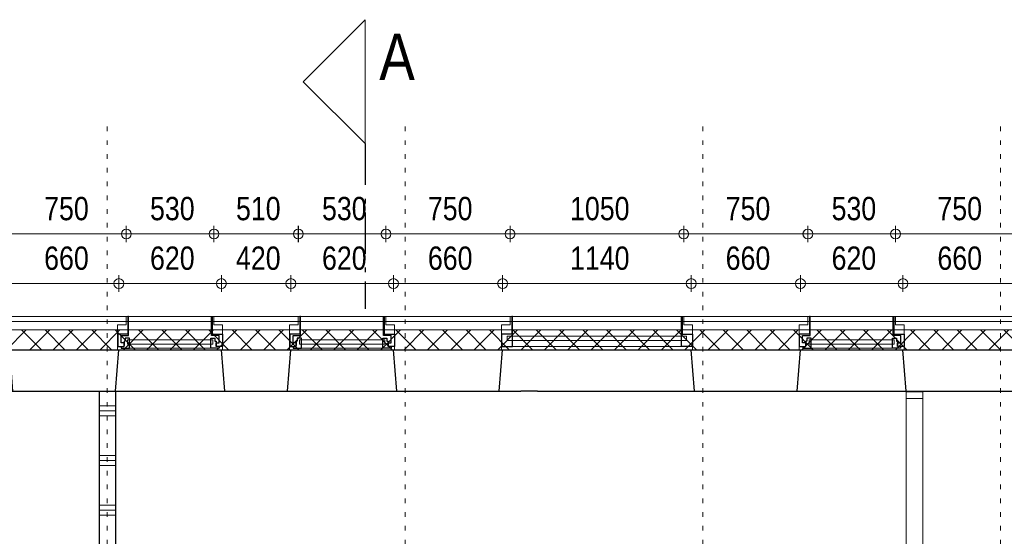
# Model space of a CAD drawing. Header units: millimetres. Extents: x 18442 to 242186, y -49554 to 63508.
# Tile 173 of 175: x 221506 to 227459, y 33523 to 36648. Entities that reach past the tile are written whole.
import ezdxf

# ---------------------------------------------------------------- set-up
doc = ezdxf.new("R2010")
doc.units = ezdxf.units.MM
doc.header["$LTSCALE"] = 400
doc.header["$PDMODE"] = 1
doc.header["$PDSIZE"] = 15
for name, pattern in [('STYLE_01', [0.416641, 0.208282, -0.208359]), ('STYLE_05', [0.208282, 0.069427, -0.138855]), ('STYLE_06', [1.041641, 0.625, -0.208282, 0.069427, -0.138931])]:
    doc.linetypes.add(name, pattern=pattern)
for name, color, linetype, lineweight in [('1800_GRID', 9, 'STYLE_01', 9), ('Binnenkozijnen', 140, 'Continuous', 15), ('Buitenkozijnen', 140, 'Continuous', 15), ('Dimension-Buitengevel', 92, 'Continuous', 25), ('Interieur-scheidingswand-horizontaal', 5, 'Continuous', 25), ('Interieur-systeemwand glas', 5, 'Continuous', 15), ('mat-beton (ihwg)', 5, 'Continuous', 25), ('mat-isolatie', 140, 'Continuous', 15), ('mat-multiplex-hor', 140, 'Continuous', 15), ('mat-scheidingswand-vertikaal', 5, 'Continuous', 25), ('None', 7, 'Continuous', 9)]:
    doc.layers.add(name, color=color, linetype=linetype, lineweight=lineweight)
doc.styles.add('Abadi MT Condensed Light', font='txt', dxfattribs={"height": 176.388889})
doc.styles.add('Arial Narrow', font='ARIALN.TTF', dxfattribs={"height": 211.666667})

# ---------------------------------------------------------------- blocks, each defined once
blk = doc.blocks.new('*X777')
at = {"layer": 'None', "lineweight": 5}
for p, q in [((42031.4, 40900), (42151.4, 41020)), ((42172.8, 40900), (42292.8, 41020)), ((42314.2, 40900), (42434.2, 41020)), ((42455.6, 40900), (42575.6, 41020)), ((42597.1, 40900), (42717.1, 41020)), ((42738.5, 40900), (42858.5, 41020)), ((42879.9, 40900), (42999.9, 41020)), ((43021.3, 40900), (43141.3, 41020)), ((43162.7, 40900), (43282.7, 41020)), ((43304.2, 40900), (43424.2, 41020)), ((43445.6, 40900), (43565.6, 41020)), ((43587, 40900), (43707, 41020)), ((43728.4, 40900), (43848.4, 41020)), ((43869.8, 40900), (43989.8, 41020)), ((44011.3, 40900), (44131.3, 41020)), ((44152.7, 40900), (44272.7, 41020)), ((44294.1, 40900), (44414.1, 41020)), ((44435.5, 40900), (44555.5, 41020)), ((44577, 40900), (44697, 41020)), ((44718.4, 40900), (44838.4, 41020)), ((44859.8, 40900), (44979.8, 41020)), ((45001.2, 40900), (45121.2, 41020)), ((45142.6, 40900), (45262.6, 41020)), ((45284.1, 40900), (45404.1, 41020)), ((45425.5, 40900), (45545.5, 41020)), ((45566.9, 40900), (45686.9, 41020)), ((45708.3, 40900), (45828.3, 41020)), ((45849.7, 40900), (45969.7, 41020)), ((45991.2, 40900), (46111.2, 41020)), ((46132.6, 40900), (46252.6, 41020)), ((46274, 40900), (46394, 41020)), ((46415.4, 40900), (46535.4, 41020)), ((46556.9, 40900), (46676.9, 41020)), ((46698.3, 40900), (46818.3, 41020)), ((46839.7, 40900), (46959.7, 41020)), ((46981.1, 40900), (47101.1, 41020)), ((47122.5, 40900), (47242.5, 41020)), ((47264, 40900), (47384, 41020)), ((47405.4, 40900), (47525.4, 41020)), ((47546.8, 40900), (47666.8, 41020)), ((47688.2, 40900), (47808.2, 41020)), ((47829.6, 40900), (47949.6, 41020)), ((47971.1, 40900), (48091.1, 41020))]:
    blk.add_line(p, q, dxfattribs=at)
at = {"layer": 'None', "lineweight": 13}
for p, q in [((42123.1, 41020), (42243.1, 40900)), ((42264.5, 41020), (42384.5, 40900)), ((42405.9, 41020), (42525.9, 40900)), ((42547.3, 41020), (42667.3, 40900)), ((42688.7, 41020), (42808.7, 40900)), ((42830.1, 41020), (42950.1, 40900)), ((42971.5, 41020), (43091.5, 40900)), ((43112.9, 41020), (43232.9, 40900)), ((43254.3, 41020), (43374.3, 40900)), ((43395.7, 41020), (43515.7, 40900)), ((43537.1, 41020), (43657.1, 40900)), ((43678.5, 41020), (43798.5, 40900)), ((43819.9, 41020), (43939.9, 40900)), ((43961.3, 41020), (44081.3, 40900)), ((44102.7, 41020), (44222.7, 40900)), ((44244.1, 41020), (44364.1, 40900)), ((44385.5, 41020), (44505.5, 40900)), ((44526.9, 41020), (44646.9, 40900)), ((44668.3, 41020), (44788.3, 40900)), ((44809.7, 41020), (44929.7, 40900)), ((44951.1, 41020), (45071.1, 40900)), ((45092.5, 41020), (45212.5, 40900)), ((45233.9, 41020), (45353.9, 40900)), ((45375.3, 41020), (45495.3, 40900)), ((45516.7, 41020), (45636.7, 40900)), ((45658.1, 41020), (45778.1, 40900)), ((45799.5, 41020), (45919.5, 40900)), ((45940.9, 41020), (46060.9, 40900)), ((46082.3, 41020), (46202.3, 40900)), ((46223.7, 41020), (46343.7, 40900)), ((46365.1, 41020), (46485.1, 40900)), ((46506.5, 41020), (46626.5, 40900)), ((46647.9, 41020), (46767.9, 40900)), ((46789.3, 41020), (46909.3, 40900)), ((46930.7, 41020), (47050.7, 40900)), ((47072.1, 41020), (47192.1, 40900)), ((47213.5, 41020), (47333.5, 40900)), ((47354.9, 41020), (47474.9, 40900)), ((47496.3, 41020), (47616.3, 40900)), ((47637.7, 41020), (47757.7, 40900)), ((47779.1, 41020), (47899.1, 40900)), ((47920.5, 41020), (48040.5, 40900)), ((48061.9, 41020), (48181.9, 40900))]:
    blk.add_line(p, q, dxfattribs=at)
blk = doc.blocks.new('*X817')
at = {"layer": 'None', "lineweight": 9}
for p, q in [((42591.1, 40560), (42691.1, 40560)), ((42591.1, 40530), (42691.1, 40530)), ((42591.1, 40500), (42691.1, 40500)), ((42591.1, 40260), (42691.1, 40260)), ((42591.1, 40230), (42691.1, 40230)), ((42591.1, 40200), (42691.1, 40200)), ((42591.1, 39960), (42691.1, 39960)), ((42591.1, 39930), (42691.1, 39930)), ((42591.1, 39900), (42691.1, 39900)), ((42591.1, 39660), (42691.1, 39660)), ((42591.1, 39630), (42691.1, 39630)), ((42591.1, 39600), (42691.1, 39600)), ((42591.1, 39360), (42691.1, 39360)), ((42591.1, 39330), (42691.1, 39330)), ((42591.1, 39300), (42691.1, 39300)), ((42591.1, 39060), (42691.1, 39060)), ((42591.1, 39030), (42691.1, 39030)), ((42591.1, 39000), (42691.1, 39000)), ((42591.1, 38760), (42691.1, 38760)), ((42591.1, 38730), (42691.1, 38730)), ((42591.1, 38700), (42691.1, 38700)), ((42591.1, 38460), (42691.1, 38460)), ((42591.1, 38430), (42691.1, 38430)), ((42591.1, 38400), (42691.1, 38400)), ((42591.1, 38160), (42691.1, 38160)), ((42591.1, 38130), (42691.1, 38130)), ((42591.1, 38100), (42691.1, 38100))]:
    blk.add_line(p, q, dxfattribs=at)
blk = doc.blocks.new('*X1210')
at = {"layer": 'None', "lineweight": 5}
for p, q in [((42031.4, 40900), (42151.4, 41020)), ((42172.8, 40900), (42292.8, 41020)), ((42314.2, 40900), (42434.2, 41020)), ((42455.6, 40900), (42575.6, 41020)), ((42597.1, 40900), (42717.1, 41020)), ((42738.5, 40900), (42858.5, 41020)), ((42879.9, 40900), (42999.9, 41020)), ((43021.3, 40900), (43141.3, 41020)), ((43162.7, 40900), (43282.7, 41020)), ((43304.2, 40900), (43424.2, 41020)), ((43445.6, 40900), (43565.6, 41020)), ((43587, 40900), (43707, 41020)), ((43728.4, 40900), (43848.4, 41020)), ((43869.8, 40900), (43989.8, 41020)), ((44011.3, 40900), (44131.3, 41020)), ((44152.7, 40900), (44272.7, 41020)), ((44294.1, 40900), (44414.1, 41020)), ((44435.5, 40900), (44555.5, 41020)), ((44577, 40900), (44697, 41020)), ((44718.4, 40900), (44838.4, 41020)), ((44859.8, 40900), (44979.8, 41020)), ((45001.2, 40900), (45121.2, 41020)), ((45142.6, 40900), (45262.6, 41020)), ((45284.1, 40900), (45404.1, 41020)), ((45425.5, 40900), (45545.5, 41020)), ((45566.9, 40900), (45686.9, 41020)), ((45708.3, 40900), (45828.3, 41020)), ((45849.7, 40900), (45969.7, 41020)), ((45991.2, 40900), (46111.2, 41020)), ((46132.6, 40900), (46252.6, 41020)), ((46274, 40900), (46394, 41020)), ((46415.4, 40900), (46535.4, 41020)), ((46556.9, 40900), (46676.9, 41020)), ((46698.3, 40900), (46818.3, 41020)), ((46839.7, 40900), (46959.7, 41020)), ((46981.1, 40900), (47101.1, 41020)), ((47122.5, 40900), (47242.5, 41020)), ((47264, 40900), (47384, 41020)), ((47405.4, 40900), (47525.4, 41020)), ((47546.8, 40900), (47666.8, 41020)), ((47688.2, 40900), (47808.2, 41020)), ((47829.6, 40900), (47949.6, 41020)), ((47971.1, 40900), (48091.1, 41020))]:
    blk.add_line(p, q, dxfattribs=at)
at = {"layer": 'None', "lineweight": 13}
for p, q in [((42123.1, 41020), (42243.1, 40900)), ((42264.5, 41020), (42384.5, 40900)), ((42405.9, 41020), (42525.9, 40900)), ((42547.3, 41020), (42667.3, 40900)), ((42688.7, 41020), (42808.7, 40900)), ((42830.1, 41020), (42950.1, 40900)), ((42971.5, 41020), (43091.5, 40900)), ((43112.9, 41020), (43232.9, 40900)), ((43254.3, 41020), (43374.3, 40900)), ((43395.7, 41020), (43515.7, 40900)), ((43537.1, 41020), (43657.1, 40900)), ((43678.5, 41020), (43798.5, 40900)), ((43819.9, 41020), (43939.9, 40900)), ((43961.3, 41020), (44081.3, 40900)), ((44102.7, 41020), (44222.7, 40900)), ((44244.1, 41020), (44364.1, 40900)), ((44385.5, 41020), (44505.5, 40900)), ((44526.9, 41020), (44646.9, 40900)), ((44668.3, 41020), (44788.3, 40900)), ((44809.7, 41020), (44929.7, 40900)), ((44951.1, 41020), (45071.1, 40900)), ((45092.5, 41020), (45212.5, 40900)), ((45233.9, 41020), (45353.9, 40900)), ((45375.3, 41020), (45495.3, 40900)), ((45516.7, 41020), (45636.7, 40900)), ((45658.1, 41020), (45778.1, 40900)), ((45799.5, 41020), (45919.5, 40900)), ((45940.9, 41020), (46060.9, 40900)), ((46082.3, 41020), (46202.3, 40900)), ((46223.7, 41020), (46343.7, 40900)), ((46365.1, 41020), (46485.1, 40900)), ((46506.5, 41020), (46626.5, 40900)), ((46647.9, 41020), (46767.9, 40900)), ((46789.3, 41020), (46909.3, 40900)), ((46930.7, 41020), (47050.7, 40900)), ((47072.1, 41020), (47192.1, 40900)), ((47213.5, 41020), (47333.5, 40900)), ((47354.9, 41020), (47474.9, 40900)), ((47496.3, 41020), (47616.3, 40900)), ((47637.7, 41020), (47757.7, 40900)), ((47779.1, 41020), (47899.1, 40900)), ((47920.5, 41020), (48040.5, 40900)), ((48061.9, 41020), (48181.9, 40900))]:
    blk.add_line(p, q, dxfattribs=at)
blk = doc.blocks.new('0600 pui gemeentehuis')
at = {"layer": '1800_GRID', "color": 8, "linetype": 'Continuous', "lineweight": 5}
for p in [(-520, 0), (0, 0), (40, 0), (720, 0), (760, 0), (1280, 0)]:
    blk.add_point(p, dxfattribs=at)
at = {"layer": 'Buitenkozijnen', "color": 92, "linetype": 'Continuous', "lineweight": 25}
for p, q in [((50.3, 0), (70.3, -250)), ((710.3, 0), (690.3, -250))]:
    blk.add_line(p, q, dxfattribs=at)
at = {"layer": 'Buitenkozijnen', "color": 43, "linetype": 'Continuous', "lineweight": 9}
blk.add_lwpolyline([(697.8, -400), (645.3, -400), (645.3, -450), (115.3, -450), (115.3, -400), (62.8, -400), (62.8, -250), (70.3, -250), (50.3, 0), (710.3, 0), (690.3, -250), (697.8, -250)], close=True, dxfattribs=at)
at = {"layer": 'None', "color": 8, "linetype": 'Continuous', "lineweight": 5}
blk.add_line((134.5, -260), (626, -260), dxfattribs=at)
at = {"layer": 'None', "color": 92, "linetype": 'Continuous', "lineweight": 25}
for points in [[(63.5, -270), (102.5, -270), (102.5, -291.7), (83.5, -291.7), (83.5, -335), (129.3, -335), (129.3, -450), (125.3, -450), (125.3, -344), (63.5, -344), (63.5, -325), (63.5, -325)], [(697, -270), (658, -270), (658, -291.7), (677, -291.7), (677, -335), (631.3, -335), (631.3, -450), (635.3, -450), (635.3, -344), (697, -344), (697, -325), (697, -325)]]:
    blk.add_lwpolyline(points, close=True, dxfattribs=at)
for points in [[(84.5, -270), (84.5, -260), (134.5, -260), (134.5, -320), (109.4, -320), (109.4, -301.9), (102.5, -301.9), (102.5, -274.7)], [(676, -270), (676, -260), (626, -260), (626, -320), (651.2, -320), (651.2, -301.9), (658, -301.9), (658, -274.7)]]:
    blk.add_lwpolyline(points, dxfattribs=at)
at = {"layer": 'None', "color": 140, "linetype": 'Continuous', "lineweight": 15}
blk.add_lwpolyline([(122.8, -284.2), (637.8, -284.2), (637.8, -310.6), (122.8, -310.6)], close=True, dxfattribs=at)
blk = doc.blocks.new('1200 pui gemeentehuis')
at = {"layer": 'Buitenkozijnen', "color": 92, "linetype": 'Continuous', "lineweight": 25}
for p, q in [((50, 0), (70, -250)), ((1230, 0), (1210, -250))]:
    blk.add_line(p, q, dxfattribs=at)
at = {"layer": 'Buitenkozijnen', "color": 43, "linetype": 'Continuous', "lineweight": 9}
blk.add_lwpolyline([(1165, -400), (1165, -450), (115, -450), (115, -400), (63, -400), (63, -250), (70, -250), (50, 0), (1230, 0), (1210, -250), (1217, -250), (1217, -400)], close=True, dxfattribs=at)
at = {"layer": 'None', "color": 8, "linetype": 'Continuous', "lineweight": 5}
blk.add_line((129, -270), (1150.5, -270), dxfattribs=at)
at = {"layer": 'None', "color": 92, "linetype": 'Continuous', "lineweight": 25}
for points in [[(63, -270), (129, -270), (129, -450), (125, -450), (125, -344), (63, -344), (63, -325)], [(1217, -270), (1151, -270), (1151, -450), (1155, -450), (1155, -344), (1217, -344), (1217, -325)]]:
    blk.add_lwpolyline(points, close=True, dxfattribs=at)
at = {"layer": 'None', "color": 140, "linetype": 'Continuous', "lineweight": 15}
blk.add_lwpolyline([(97.5, -304.8), (1183, -304.8), (1183, -331.2), (97.5, -331.2)], close=True, dxfattribs=at)
blk = doc.blocks.new('systeemwandstijl 950 hoh')
at = {"layer": 'Interieur-systeemwand glas', "color": 43, "linetype": 'Continuous', "lineweight": 9}
blk.add_lwpolyline([(0, 20), (100, 20), (100, -20), (0, -20)], close=True, dxfattribs=at)
at = {"layer": 'Interieur-systeemwand glas', "color": 43, "linetype": 'Continuous', "lineweight": 15}
for p in [(0, 950), (0, 0)]:
    blk.add_point(p, dxfattribs=at)
blk = doc.blocks.new('*U1574')
at = {"layer": 'Dimension-Buitengevel', "color": 140, "insert": (42259.4, 41824.3), "char_height": 141.11, "attachment_point": 1, "style": 'Abadi MT Condensed Light'}
blk.add_mtext('750', dxfattribs=at)
blk = doc.blocks.new('*U1575')
at = {"layer": 'Dimension-Buitengevel', "color": 140, "insert": (42899.4, 41824.3), "char_height": 141.11, "attachment_point": 1, "style": 'Abadi MT Condensed Light'}
blk.add_mtext('530', dxfattribs=at)
blk = doc.blocks.new('*U1576')
at = {"layer": 'Dimension-Buitengevel', "color": 140, "insert": (43419.2, 41824.3), "char_height": 141.11, "attachment_point": 1, "style": 'Abadi MT Condensed Light'}
blk.add_mtext('510', dxfattribs=at)
blk = doc.blocks.new('*U1577')
at = {"layer": 'Dimension-Buitengevel', "color": 140, "insert": (43939.1, 41824.3), "char_height": 141.11, "attachment_point": 1, "style": 'Abadi MT Condensed Light'}
blk.add_mtext('530', dxfattribs=at)
blk = doc.blocks.new('*U1578')
at = {"layer": 'Dimension-Buitengevel', "color": 140, "insert": (44579.2, 41824.3), "char_height": 141.11, "attachment_point": 1, "style": 'Abadi MT Condensed Light'}
blk.add_mtext('750', dxfattribs=at)
blk = doc.blocks.new('*U1579')
at = {"layer": 'Dimension-Buitengevel', "color": 140, "insert": (45438.8, 41824.3), "char_height": 141.11, "attachment_point": 1, "style": 'Abadi MT Condensed Light'}
blk.add_mtext('1050', dxfattribs=at)
blk = doc.blocks.new('*U1580')
at = {"layer": 'Dimension-Buitengevel', "color": 140, "insert": (46379.6, 41824.3), "char_height": 141.11, "attachment_point": 1, "style": 'Abadi MT Condensed Light'}
blk.add_mtext('750', dxfattribs=at)
blk = doc.blocks.new('*U1581')
at = {"layer": 'Dimension-Buitengevel', "color": 140, "insert": (47019.9, 41824.3), "char_height": 141.11, "attachment_point": 1, "style": 'Abadi MT Condensed Light'}
blk.add_mtext('530', dxfattribs=at)
blk = doc.blocks.new('*U1582')
at = {"layer": 'Dimension-Buitengevel', "color": 140, "insert": (47659.5, 41824.3), "char_height": 141.11, "attachment_point": 1, "style": 'Abadi MT Condensed Light'}
blk.add_mtext('750', dxfattribs=at)
blk = doc.blocks.new('*U1592')
at = {"layer": 'Dimension-Buitengevel', "color": 43, "insert": (44579.4, 41524.3), "char_height": 141.11, "attachment_point": 1, "style": 'Abadi MT Condensed Light'}
blk.add_mtext('660', dxfattribs=at)
blk = doc.blocks.new('*U1593')
at = {"layer": 'Dimension-Buitengevel', "color": 43, "insert": (45438.8, 41524.3), "char_height": 141.11, "attachment_point": 1, "style": 'Abadi MT Condensed Light'}
blk.add_mtext('1140', dxfattribs=at)
blk = doc.blocks.new('*U1594')
at = {"layer": 'Dimension-Buitengevel', "color": 43, "insert": (46379.6, 41524.3), "char_height": 141.11, "attachment_point": 1, "style": 'Abadi MT Condensed Light'}
blk.add_mtext('660', dxfattribs=at)
blk = doc.blocks.new('*U1622')
at = {"layer": 'Dimension-Buitengevel', "color": 43, "insert": (47659.6, 41524.3), "char_height": 141.11, "attachment_point": 1, "style": 'Abadi MT Condensed Light'}
blk.add_mtext('660', dxfattribs=at)
blk = doc.blocks.new('*U1623')
at = {"layer": 'Dimension-Buitengevel', "color": 43, "insert": (43939.2, 41524.3), "char_height": 141.11, "attachment_point": 1, "style": 'Abadi MT Condensed Light'}
blk.add_mtext('620', dxfattribs=at)
blk = doc.blocks.new('*U1624')
at = {"layer": 'Dimension-Buitengevel', "color": 43, "insert": (43419.2, 41524.3), "char_height": 141.11, "attachment_point": 1, "style": 'Abadi MT Condensed Light'}
blk.add_mtext('420', dxfattribs=at)
blk = doc.blocks.new('*U1625')
at = {"layer": 'Dimension-Buitengevel', "color": 43, "insert": (42899.4, 41524.3), "char_height": 141.11, "attachment_point": 1, "style": 'Abadi MT Condensed Light'}
blk.add_mtext('620', dxfattribs=at)
blk = doc.blocks.new('*U1626')
at = {"layer": 'Dimension-Buitengevel', "color": 43, "insert": (42259.4, 41524.3), "char_height": 141.11, "attachment_point": 1, "style": 'Abadi MT Condensed Light'}
blk.add_mtext('660', dxfattribs=at)
blk = doc.blocks.new('*U1749')
at = {"layer": 'Dimension-Buitengevel', "color": 43, "insert": (47019.9, 41524.3), "char_height": 141.11, "attachment_point": 1, "style": 'Abadi MT Condensed Light'}
blk.add_mtext('620', dxfattribs=at)
blk = doc.blocks.new('*U2414')
at = {"layer": '1800_GRID', "color": 43, "linetype": 'STYLE_05', "lineweight": 9}
for p, q in [((42641.1, 42249.8), (42641.1, 1249.8)), ((44441.1, 42249.8), (44441.1, 1249.8)), ((46241.1, 42249.8), (46241.1, 1249.8)), ((48041.1, 42249.8), (48041.1, 1249.8))]:
    blk.add_line(p, q, dxfattribs=at)

msp = doc.modelspace()

# ---------------------------------------------------------------- linework, layer by layer
at = {"layer": 'Dimension-Buitengevel', "color": 140, "linetype": 'Continuous', "lineweight": 15}
for p, q in [((222150.78485, 35301.61885), (222150.78485, 35401.61885)), ((222150.78485, 35301.61885), (222150.78485, 35401.61885)), ((222680.78528, 35301.61885), (222680.78528, 35401.61885)), ((222680.78528, 35301.61885), (222680.78528, 35401.61885)), ((223190.53443, 35301.61885), (223190.53443, 35401.61885)), ((223190.7844, 35301.61885), (223190.7844, 35401.61885)), ((223720.2849, 35301.61885), (223720.2849, 35401.61885)), ((223720.53487, 35301.61885), (223720.53487, 35401.61885)), ((224470.78518, 35301.61885), (224470.78518, 35401.61885)), ((224470.78518, 35301.61885), (224470.78518, 35401.61885)), ((225520.78461, 35301.61885), (225520.78461, 35401.61885)), ((225520.78461, 35301.61885), (225520.78461, 35401.61885)), ((226271.28395, 35301.61885), (226271.28395, 35401.61885)), ((226271.53392, 35301.61885), (226271.53392, 35401.61885)), ((226801.03441, 35301.61885), (226801.03441, 35401.61885)), ((226801.03441, 35301.61885), (226801.03441, 35401.61885)), ((222150.78485, 35351.61885), (221400.78479, 35351.61885)), ((222100.78485, 35351.61885), (222150.78485, 35351.61885)), ((222100.78485, 35351.61885), (222150.78485, 35351.61885)), ((222150.78485, 35351.61885), (222680.78528, 35351.61885)), ((222680.78528, 35351.61885), (222730.78528, 35351.61885)), ((222680.78528, 35351.61885), (222730.78528, 35351.61885)), ((223190.53443, 35351.61885), (222680.78528, 35351.61885)), ((223140.53443, 35351.61885), (223190.53443, 35351.61885)), ((223140.7844, 35351.61885), (223190.7844, 35351.61885)), ((223190.7844, 35351.61885), (223720.2849, 35351.61885)), ((223720.2849, 35351.61885), (223770.2849, 35351.61885)), ((223720.53487, 35351.61885), (223770.53487, 35351.61885)), ((224470.78518, 35351.61885), (223720.53487, 35351.61885)), ((224420.78518, 35351.61885), (224470.78518, 35351.61885)), ((224420.78518, 35351.61885), (224470.78518, 35351.61885)), ((224470.78518, 35351.61885), (225520.78461, 35351.61885)), ((225520.78461, 35351.61885), (225570.78461, 35351.61885)), ((225520.78461, 35351.61885), (225570.78461, 35351.61885)), ((226271.28395, 35351.61885), (225520.78461, 35351.61885)), ((226221.28395, 35351.61885), (226271.28395, 35351.61885)), ((226221.53392, 35351.61885), (226271.53392, 35351.61885)), ((226271.53392, 35351.61885), (226801.03441, 35351.61885)), ((226801.03441, 35351.61885), (226851.03441, 35351.61885)), ((226801.03441, 35351.61885), (226851.03441, 35351.61885)), ((227550.78518, 35351.61885), (226801.03441, 35351.61885))]:
    msp.add_line(p, q, dxfattribs=at)
at = {"layer": 'Dimension-Buitengevel', "color": 43, "linetype": 'Continuous', "lineweight": 9}
for p, q in [((222105.78485, 35001.61885), (222105.78485, 35101.61885)), ((222105.78485, 35001.61885), (222105.78485, 35101.61885)), ((222725.78528, 35001.61885), (222725.78528, 35101.61885)), ((222725.78528, 35001.61885), (222725.78528, 35101.61885)), ((223145.53443, 35001.61885), (223145.53443, 35101.61885)), ((223145.53443, 35001.61885), (223145.53443, 35101.61885)), ((223765.7849, 35001.61885), (223765.7849, 35101.61885)), ((223765.7849, 35001.61885), (223765.7849, 35101.61885)), ((224425.78539, 35001.61885), (224425.78539, 35101.61885)), ((224425.78539, 35001.61885), (224425.78539, 35101.61885)), ((225565.7849, 35001.61885), (225565.7849, 35101.61885)), ((225565.7849, 35001.61885), (225565.7849, 35101.61885)), ((226226.28395, 35001.61885), (226226.28395, 35101.61885)), ((226226.28395, 35001.61885), (226226.28395, 35101.61885)), ((226846.28438, 35001.61885), (226846.28438, 35101.61885)), ((226846.28438, 35001.61885), (226846.28438, 35101.61885)), ((221445.78479, 35051.61885), (222105.78485, 35051.61885)), ((222105.78485, 35051.61885), (222155.78485, 35051.61885)), ((222725.78528, 35051.61885), (222105.78485, 35051.61885)), ((222105.78485, 35051.61885), (222155.78485, 35051.61885)), ((222675.78528, 35051.61885), (222725.78528, 35051.61885)), ((222675.78528, 35051.61885), (222725.78528, 35051.61885)), ((222725.78528, 35051.61885), (223145.53443, 35051.61885)), ((223145.53443, 35051.61885), (223195.53443, 35051.61885)), ((223765.7849, 35051.61885), (223145.53443, 35051.61885)), ((223145.53443, 35051.61885), (223195.53443, 35051.61885)), ((223715.7849, 35051.61885), (223765.7849, 35051.61885)), ((223715.7849, 35051.61885), (223765.7849, 35051.61885)), ((223765.7849, 35051.61885), (224425.78539, 35051.61885)), ((224375.78539, 35051.61885), (224425.78539, 35051.61885)), ((224425.78539, 35051.61885), (224475.78539, 35051.61885)), ((224425.78539, 35051.61885), (225565.7849, 35051.61885)), ((225515.7849, 35051.61885), (225565.7849, 35051.61885)), ((225565.7849, 35051.61885), (225615.7849, 35051.61885)), ((225565.7849, 35051.61885), (226226.28395, 35051.61885)), ((226226.28395, 35051.61885), (226276.28395, 35051.61885)), ((226226.28395, 35051.61885), (226276.28395, 35051.61885)), ((226846.28438, 35051.61885), (226226.28395, 35051.61885)), ((226796.28438, 35051.61885), (226846.28438, 35051.61885)), ((226796.28438, 35051.61885), (226846.28438, 35051.61885)), ((226846.28438, 35051.61885), (227505.7849, 35051.61885))]:
    msp.add_line(p, q, dxfattribs=at)
at = {"layer": 'Dimension-Buitengevel', "color": 140, "lineweight": 15}
for centre in [(222150.78485, 35351.61885), (222150.78485, 35351.61885), (222680.78528, 35351.61885), (222680.78528, 35351.61885), (223190.53443, 35351.61885), (223190.7844, 35351.61885), (223720.2849, 35351.61885), (223720.53487, 35351.61885), (224470.78518, 35351.61885), (224470.78518, 35351.61885), (225520.78461, 35351.61885), (225520.78461, 35351.61885), (226271.28395, 35351.61885), (226271.53392, 35351.61885), (226801.03441, 35351.61885), (226801.03441, 35351.61885)]:
    msp.add_circle(centre, 29.99817, dxfattribs=at)
at = {"layer": 'Dimension-Buitengevel', "color": 43, "lineweight": 9}
for centre in [(222105.78485, 35051.61885), (222105.78485, 35051.61885), (222725.78528, 35051.61885), (222725.78528, 35051.61885), (223145.53443, 35051.61885), (223145.53443, 35051.61885), (223765.7849, 35051.61885), (223765.7849, 35051.61885), (224425.78539, 35051.61885), (224425.78539, 35051.61885), (225565.7849, 35051.61885), (225565.7849, 35051.61885), (226226.28395, 35051.61885), (226226.28395, 35051.61885), (226846.28438, 35051.61885), (226846.28438, 35051.61885)]:
    msp.add_circle(centre, 29.99817, dxfattribs=at)
at = {"layer": 'Interieur-systeemwand glas', "lineweight": 15}
for p, q in [((226865.7257, 29201.61885), (226865.7257, 34401.61885)), ((226965.7257, 15801.60778), (226965.7257, 34401.61885))]:
    msp.add_line(p, q, dxfattribs=at)
at = {"layer": 'mat-beton (ihwg)', "lineweight": 25}
for p, q in [((216835.82553, 34651.61885), (230845.7849, 34651.61885)), ((217085.82553, 34401.61885), (224535.7849, 34401.61885)), ((224635.7849, 34401.61885), (224535.7849, 34401.61885)), ((224635.7849, 34401.61885), (230845.7849, 34401.61885))]:
    msp.add_line(p, q, dxfattribs=at)
at = {"layer": 'mat-isolatie', "lineweight": 15}
for p, q in [((216715.82553, 34771.61885), (230905.7849, 34771.61885)), ((216715.82553, 34771.61885), (231405.78509, 34771.61885)), ((216835.82553, 34651.61885), (230905.7849, 34651.61885)), ((216835.82553, 34651.61885), (231285.78509, 34651.61885))]:
    msp.add_line(p, q, dxfattribs=at)
at = {"layer": 'mat-multiplex-hor', "lineweight": 15}
for p, q in [((216635.78505, 34851.61885), (231482.71497, 34851.61885)), ((216635.78505, 34851.61885), (231485.7849, 34851.61885)), ((216665.78505, 34821.61885), (231452.71497, 34821.61885)), ((216665.78505, 34821.61885), (231455.7849, 34821.61885))]:
    msp.add_line(p, q, dxfattribs=at)
at = {"layer": 'mat-scheidingswand-vertikaal', "lineweight": 25}
for p, q in [((221985.79217, 34401.61885), (221985.79217, 31795.61885)), ((221985.79217, 34401.61885), (222085.79217, 34401.61885)), ((222085.79217, 34401.61885), (222085.79217, 31795.61885))]:
    msp.add_line(p, q, dxfattribs=at)
at = {"layer": 'None', "color": 92, "linetype": 'STYLE_06', "lineweight": 25}
msp.add_line((223594.72553, 35898.04255), (223594.72553, 34898.04255), dxfattribs=at)
at = {"layer": 'None', "color": 43, "linetype": 'STYLE_06', "lineweight": 9}
msp.add_line((234144.6849, 34401.61885), (215436.7149, 34401.61885), dxfattribs=at)
at = {"layer": 'None', "color": 140, "linetype": 'Continuous', "lineweight": 15, "flags": 128}
msp.add_lwpolyline([(223594.72553, 36648.04255), (223594.72553, 35898.04255), (223219.72553, 36273.04255)], close=True, dxfattribs=at)

# ---------------------------------------------------------------- block references
at = {"layer": '1800_GRID', "color": 7}
msp.add_blockref('*U2414', (179394.72553, -6248.38115), dxfattribs=at)
at = {"layer": 'Binnenkozijnen', "color": 7, "rotation": 180}
for name, p in [('0600 pui gemeentehuis', (221516.03482, 34401.61885)), ('0600 pui gemeentehuis', (222796.03531, 34401.61885)), ('0600 pui gemeentehuis', (223835.7849, 34401.61885)), ('1200 pui gemeentehuis', (225635.7849, 34401.61885)), ('0600 pui gemeentehuis', (226916.53441, 34401.61885))]:
    msp.add_blockref(name, p, dxfattribs=at)
at = {"layer": 'Dimension-Buitengevel', "color": 7}
for name in ['*U1574', '*U1575', '*U1576', '*U1577', '*U1578', '*U1579', '*U1580', '*U1581', '*U1582', '*U1626', '*U1625', '*U1624', '*U1623', '*U1592', '*U1593', '*U1594', '*U1749', '*U1622']:
    msp.add_blockref(name, (179394.72553, -6248.38115), dxfattribs=at)
at = {"layer": 'Interieur-scheidingswand-horizontaal', "color": 7, "rotation": 180}
msp.add_blockref('systeemwandstijl 950 hoh', (226965.7257, 34376.61885), dxfattribs=at)
at = {"layer": 'mat-isolatie'}
for name in ['*X777', '*X1210']:
    msp.add_blockref(name, (179394.72553, -6248.38115), dxfattribs=at)
at = {"layer": 'mat-scheidingswand-vertikaal'}
msp.add_blockref('*X817', (179394.72553, -6248.38115), dxfattribs=at)

# ---------------------------------------------------------------- texts
at = {"layer": 'Binnenkozijnen', "color": 1, "insert": (223679.7666, 36564.43699), "char_height": 282.22222, "attachment_point": 1, "style": 'Arial Narrow'}
msp.add_mtext('A', dxfattribs=at)

doc.saveas('drawing.dxf')
